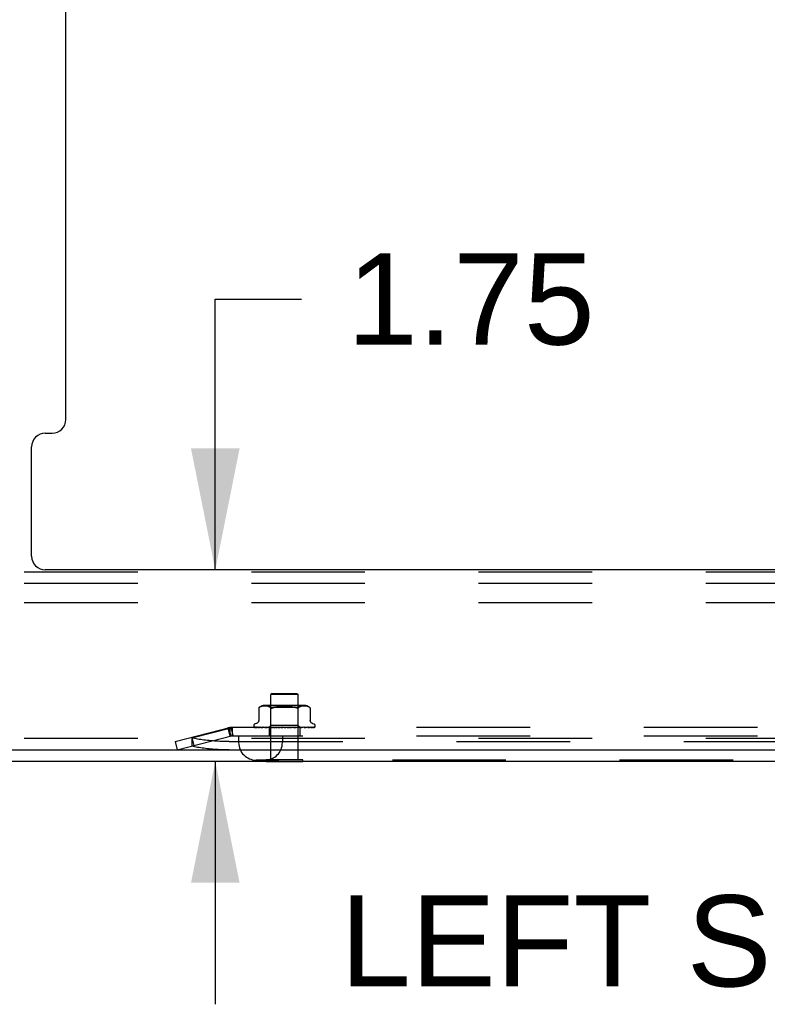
# Model space of a CAD drawing. Header units: inches. Extents: x 0 to 189, y 0 to 122.
# Tile 2 of 44: x 30 to 37, y 5 to 14. Entities that reach past the tile are written whole.
import ezdxf

# ---------------------------------------------------------------- set-up
doc = ezdxf.new("R2010")
doc.units = ezdxf.units.IN
doc.header["$LTSCALE"] = 10.388889
doc.header["$MEASUREMENT"] = 0
doc.linetypes.add('HIDDEN', pattern=[0.2, 0.1, -0.1])
doc.layers.get('0').update_dxf_attribs({"linetype": 'CONTINUOUS'})
for name, color, linetype in [('00-2PC_BODY', 7, 'CONTINUOUS'), ('DEFAULT_2', 8, 'HIDDEN'), ('DIMENSIONS', 7, 'CONTINUOUS')]:
    doc.layers.add(name, color=color, linetype=linetype)
doc.styles.get("Standard").update_dxf_attribs({"font": 'arial.ttf'})
doc.dimstyles.new('DIMSTYLE_1', dxfattribs={"dimtxt": 0.833333, "dimasz": 1.111111, "dimexe": 0.09, "dimexo": 0.07, "dimgap": 0.0375, "dimtad": 0, "dimtih": 1, "dimtoh": 1, "dimzin": 4, "dimdsep": 46, "dimtxsty": 'Standard', "dimblk": '_FILLED', "dimblk1": '_FILLED', "dimblk2": '_FILLED', "dimcen": 0.09, "dimazin": 1, "dimtfac": 1, "dimtdec": 3, "dimtofl": 0, "dimtmove": 0, "dimatfit": 3, "dimldrblk": '_FILLED', "dimfxl": 0, "dimtolj": 1, "dimtzin": 4, "dimarcsym": 0})

# ---------------------------------------------------------------- blocks, each defined once
blk = doc.blocks.new('_FILLED')
at = {"color": 0, "linetype": 'ByBlock'}
blk.add_solid([(0, 0), (-1, 0.2), (-1, -0.2)], dxfattribs=at)
blk = doc.blocks.new('*D20')
at = {"layer": 'DIMENSIONS', "color": 2, "linetype": 'Continuous'}
for p, q in [((31.8288, 9.0018), (31.8288, 11.479)), ((31.8288, 11.479), (32.616, 11.479)), ((31.8288, 7.2518), (31.8288, 5.0296))]:
    blk.add_line(p, q, dxfattribs=at)
at = {"layer": 'DIMENSIONS', "color": 2, "linetype": 'Continuous', "xscale": 1.1111111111, "yscale": 1.1111111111, "zscale": 1.1111111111}
for p, rotation in [((31.8288, 9.0018), 270), ((31.8288, 7.2518), 90)]:
    blk.add_blockref('_FILLED', p, dxfattribs=dict(at, rotation=rotation))
at = {"layer": 'DIMENSIONS', "color": 2, "linetype": 'Continuous', "insert": (33.0326, 11.8957), "char_height": 0.83333, "width": 2.26456, "attachment_point": 1, "line_spacing_factor": 0.9}
blk.add_mtext('1.75', dxfattribs=at)
blk = doc.blocks.new('*D22')
at = {"layer": '00-2PC_BODY', "color": 2, "linetype": 'Continuous'}
for p, q in [((29.7113, 35.1109), (29.7113, 38.2564)), ((28.4613, 37.2564), (26.0063, 37.2564)), ((29.7113, 37.2564), (31.9336, 37.2564))]:
    blk.add_line(p, q, dxfattribs=at)
at = {"layer": '00-2PC_BODY', "color": 2, "linetype": 'Continuous', "xscale": 1.1111111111, "yscale": 1.1111111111, "zscale": 1.1111111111}
blk.add_blockref('_FILLED', (28.4613, 37.2564), dxfattribs=at)
at = {"layer": '00-2PC_BODY', "color": 2, "linetype": 'Continuous', "xscale": 1.1111111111, "yscale": 1.1111111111, "zscale": 1.1111111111, "rotation": 180}
blk.add_blockref('_FILLED', (29.7113, 37.2564), dxfattribs=at)
at = {"layer": '00-2PC_BODY', "color": 2, "linetype": 'Continuous', "insert": (25.5897, 37.6731), "char_height": 0.83333, "width": 2.26456, "attachment_point": 3, "line_spacing_factor": 0.9}
blk.add_mtext('1.25\\Ptyp.', dxfattribs=at)

msp = doc.modelspace()

# ---------------------------------------------------------------- linework, layer by layer
at = {"color": 3, "linetype": 'Continuous'}
for p, q in [((30.4613, 10.3768), (30.4613, 33.7081)), ((30.2743, 10.2518), (30.3363, 10.2518)), ((30.1493, 9.1268), (30.1493, 10.1268)), ((44.6483, 9.0018), (30.2743, 9.0018)), ((28.5283, 7.3558), (46.4613, 7.3558)), ((28.5133, 7.2518), (46.4093, 7.2518))]:
    msp.add_line(p, q, dxfattribs=at)
at = {"color": 7, "linetype": 'Continuous'}
for p, q in [((32.2928, 7.2478), (32.2928, 7.2518)), ((32.6298, 7.2478), (32.2928, 7.2478)), ((32.6298, 7.2478), (32.6298, 7.2518))]:
    msp.add_line(p, q, dxfattribs=at)
at = {"color": 3, "linetype": 'Continuous'}
for centre, start, end in [((30.3363, 10.3768), 270, 360), ((30.2743, 10.1268), 90, 180), ((30.2743, 9.1268), 180, 270)]:
    msp.add_arc(centre, 0.125, start, end, dxfattribs=at)
at = {"layer": 'DEFAULT_2', "color": 8, "linetype": 'HIDDEN'}
for p, q in [((43.5863, 8.9808), (28.5863, 8.9808)), ((43.5863, 8.8768), (28.5863, 8.8768)), ((43.5863, 8.6998), (28.5863, 8.6998)), ((32.3473, 7.8728), (32.3373, 7.8628)), ((32.5853, 7.8628), (32.3373, 7.8628)), ((32.3373, 7.2658), (32.3373, 7.8628)), ((32.3473, 7.8728), (32.5753, 7.8728)), ((32.5753, 7.8728), (32.5853, 7.8628)), ((32.5853, 7.2658), (32.5853, 7.8628)), ((32.2292, 7.7419), (32.2341, 7.7455)), ((32.2446, 7.7511), (32.2393, 7.7486)), ((32.2501, 7.7531), (32.2446, 7.7511)), ((32.2555, 7.7546), (32.25, 7.7531)), ((32.2609, 7.7557), (32.2554, 7.7546)), ((32.2662, 7.7565), (32.2608, 7.7557)), ((32.2713, 7.757), (32.2661, 7.7564)), ((32.2763, 7.7572), (32.2712, 7.757)), ((32.2811, 7.7573), (32.2761, 7.7572)), ((32.2859, 7.7572), (32.281, 7.7573)), ((32.6409, 7.7628), (32.2817, 7.7628)), ((32.2907, 7.7569), (32.2858, 7.7572)), ((32.2957, 7.7565), (32.2906, 7.757)), ((32.3008, 7.7557), (32.2956, 7.7565)), ((32.3062, 7.7546), (32.3008, 7.7557)), ((32.3117, 7.7531), (32.3062, 7.7546)), ((32.3173, 7.7511), (32.3117, 7.7531)), ((32.3361, 7.7428), (32.3161, 7.7628)), ((32.3227, 7.7486), (32.3172, 7.7511)), ((32.3278, 7.7455), (32.3226, 7.7486)), ((32.3277, 7.7455), (32.3326, 7.7419)), ((32.5125, 7.7545), (32.5243, 7.7529)), ((32.5356, 7.7508), (32.5243, 7.7529)), ((32.5866, 7.7428), (32.6066, 7.7628)), ((32.5949, 7.7455), (32.59, 7.7419)), ((32.6, 7.7486), (32.5949, 7.7455)), ((32.6054, 7.7511), (32.6, 7.7486)), ((32.611, 7.7531), (32.6054, 7.7511)), ((32.6165, 7.7546), (32.6109, 7.7531)), ((32.6219, 7.7557), (32.6164, 7.7546)), ((32.627, 7.7565), (32.6218, 7.7557)), ((32.632, 7.757), (32.627, 7.7565)), ((32.6369, 7.7572), (32.632, 7.7569)), ((32.6417, 7.7573), (32.6368, 7.7572)), ((32.6465, 7.7572), (32.6416, 7.7573)), ((32.6515, 7.757), (32.6464, 7.7572)), ((32.6566, 7.7564), (32.6514, 7.757)), ((32.6619, 7.7557), (32.6565, 7.7565)), ((32.6672, 7.7546), (32.6618, 7.7557)), ((32.6727, 7.7531), (32.6671, 7.7546)), ((32.6781, 7.7511), (32.6726, 7.7531)), ((32.6834, 7.7486), (32.678, 7.7511)), ((32.2253, 7.7385), (32.2259, 7.739)), ((32.2253, 7.7385), (32.2253, 7.6259)), ((32.2263, 7.7394), (32.2256, 7.7388)), ((32.2276, 7.7405), (32.2292, 7.7419)), ((32.2292, 7.7419), (32.2279, 7.7408)), ((32.5866, 7.7428), (32.3361, 7.7428)), ((32.3361, 7.5798), (32.3361, 7.7428)), ((32.5866, 7.5798), (32.5866, 7.7428)), ((32.6973, 7.7386), (32.6974, 7.7385)), ((32.6974, 7.7385), (32.6974, 7.6259)), ((32.1801, 7.5773), (32.1801, 7.5765)), ((32.1843, 7.5656), (32.1844, 7.5656)), ((32.318, 7.5616), (32.1889, 7.5635)), ((32.2061, 7.5984), (32.191, 7.593)), ((32.3194, 7.5616), (32.192, 7.5635)), ((32.3219, 7.5616), (32.1957, 7.5635)), ((32.2037, 7.5636), (32.2037, 7.5636)), ((32.3259, 7.5616), (32.2048, 7.5635)), ((32.2121, 7.5635), (32.2115, 7.5635)), ((32.3307, 7.5616), (32.2121, 7.5635)), ((32.2269, 7.5635), (32.2265, 7.5635)), ((32.3372, 7.5616), (32.2269, 7.5635)), ((32.2375, 7.5635), (32.2374, 7.5635)), ((32.3443, 7.5616), (32.2375, 7.5635)), ((32.2375, 7.5635), (32.2375, 7.5635)), ((32.3531, 7.5616), (32.2575, 7.5635)), ((32.3622, 7.5616), (32.271, 7.5635)), ((32.271, 7.5635), (32.2711, 7.5635)), ((32.373, 7.5616), (32.2954, 7.5635)), ((32.3837, 7.5616), (32.3114, 7.5635)), ((32.3114, 7.5635), (32.3117, 7.5634)), ((32.3117, 7.5634), (32.3283, 7.5618)), ((32.3171, 7.5608), (32.3361, 7.5798)), ((32.5866, 7.5798), (32.3361, 7.5798)), ((32.396, 7.5616), (32.3394, 7.5635)), ((32.408, 7.5616), (32.3573, 7.5635)), ((32.3573, 7.5635), (32.3576, 7.5634)), ((32.3576, 7.5634), (32.3868, 7.5608)), ((32.4215, 7.5616), (32.3879, 7.5635)), ((32.4343, 7.5616), (32.4071, 7.5634)), ((32.4071, 7.5634), (32.4072, 7.5634)), ((32.4072, 7.5634), (32.4371, 7.5608)), ((32.5093, 7.5634), (32.4979, 7.5624)), ((32.5409, 7.5635), (32.5017, 7.5616)), ((32.5406, 7.5634), (32.5109, 7.5608)), ((32.5595, 7.5635), (32.5142, 7.5616)), ((32.5889, 7.5635), (32.5272, 7.5616)), ((32.6059, 7.5635), (32.5385, 7.5616)), ((32.5406, 7.5634), (32.5409, 7.5635)), ((32.6322, 7.5635), (32.5501, 7.5616)), ((32.6471, 7.5635), (32.5601, 7.5616)), ((32.5669, 7.5614), (32.5886, 7.5634)), ((32.6693, 7.5635), (32.5699, 7.5616)), ((32.6815, 7.5635), (32.578, 7.5616)), ((32.6989, 7.5635), (32.5857, 7.5616)), ((32.6054, 7.561), (32.5866, 7.5798)), ((32.5886, 7.5634), (32.5889, 7.5635)), ((32.7079, 7.5635), (32.5917, 7.5616)), ((32.7199, 7.5635), (32.597, 7.5616)), ((32.7255, 7.5635), (32.6007, 7.5616)), ((32.7316, 7.5635), (32.6034, 7.5616)), ((32.7334, 7.5635), (32.6046, 7.5616)), ((32.6204, 7.5622), (32.632, 7.5634)), ((32.632, 7.5634), (32.6322, 7.5635)), ((32.663, 7.5627), (32.6693, 7.5635)), ((32.6694, 7.5635), (32.6693, 7.5635)), ((32.6816, 7.5635), (32.6815, 7.5635)), ((32.6993, 7.5635), (32.6989, 7.5635)), ((32.7166, 7.5984), (32.7316, 7.593)), ((32.7368, 7.5645), (32.7369, 7.5646)), ((32.7426, 7.5773), (32.7426, 7.5765)), ((31.4613, 7.4318), (31.9692, 7.5628)), ((31.4808, 7.3563), (31.9887, 7.4873)), ((31.6133, 7.466), (31.9614, 7.5558)), ((31.9419, 7.5558), (31.9614, 7.4803)), ((31.9499, 7.5579), (31.9693, 7.4823)), ((31.9614, 7.5558), (31.9614, 7.4803)), ((31.9692, 7.5628), (31.9887, 7.4873)), ((40.9413, 7.5608), (31.9814, 7.5608)), ((31.9814, 7.5608), (31.9814, 7.4828)), ((40.9413, 7.4828), (31.9814, 7.4828)), ((32.0423, 7.4828), (32.0423, 7.4228)), ((32.2465, 7.5623), (32.2533, 7.5614)), ((32.2533, 7.5614), (32.2587, 7.5608)), ((32.282, 7.5623), (32.2899, 7.5614)), ((32.2899, 7.5614), (32.296, 7.5608)), ((32.318, 7.5616), (32.318, 7.5616)), ((32.3194, 7.5616), (32.3193, 7.5616)), ((32.3208, 7.5608), (32.3208, 7.4828)), ((32.3219, 7.5616), (32.322, 7.5616)), ((32.3223, 7.5608), (32.3256, 7.5616)), ((32.3259, 7.5616), (32.3256, 7.5616)), ((32.3283, 7.5618), (32.3392, 7.5608)), ((32.3307, 7.5616), (32.3309, 7.5616)), ((32.3342, 7.5608), (32.3309, 7.5616)), ((32.3321, 7.5608), (32.3369, 7.5616)), ((32.3372, 7.5616), (32.3369, 7.5616)), ((32.3443, 7.5616), (32.3446, 7.5616)), ((32.3494, 7.5608), (32.3446, 7.5616)), ((32.3465, 7.5608), (32.3527, 7.5616)), ((32.3531, 7.5616), (32.3527, 7.5616)), ((32.3622, 7.5616), (32.3625, 7.5616)), ((32.3686, 7.5608), (32.3625, 7.5616)), ((32.3651, 7.5608), (32.3724, 7.5616)), ((32.373, 7.5616), (32.3724, 7.5616)), ((32.3837, 7.5616), (32.384, 7.5616)), ((32.3912, 7.5608), (32.384, 7.5616)), ((32.3872, 7.5608), (32.3953, 7.5616)), ((32.396, 7.5616), (32.3953, 7.5616)), ((32.408, 7.5616), (32.4083, 7.5616)), ((32.4163, 7.5608), (32.4083, 7.5616)), ((32.412, 7.5608), (32.4206, 7.5616)), ((32.4215, 7.5616), (32.4206, 7.5616)), ((32.4343, 7.5616), (32.4344, 7.5616)), ((32.4431, 7.5608), (32.4344, 7.5616)), ((32.4385, 7.5608), (32.4474, 7.5616)), ((32.4423, 7.4828), (32.4423, 7.4228)), ((32.4705, 7.5608), (32.4616, 7.5616)), ((32.4659, 7.5608), (32.4747, 7.5616)), ((32.4979, 7.5624), (32.4877, 7.5616)), ((32.4976, 7.5608), (32.4888, 7.5616)), ((32.4931, 7.5608), (32.5015, 7.5616)), ((32.5017, 7.5616), (32.5015, 7.5616)), ((32.5142, 7.5616), (32.5149, 7.5616)), ((32.5233, 7.5608), (32.5149, 7.5616)), ((32.5192, 7.5608), (32.5268, 7.5616)), ((32.5272, 7.5616), (32.5268, 7.5616)), ((32.5385, 7.5616), (32.5391, 7.5616)), ((32.5469, 7.5608), (32.5391, 7.5616)), ((32.5431, 7.5608), (32.5498, 7.5616)), ((32.5501, 7.5616), (32.5498, 7.5616)), ((32.5601, 7.5616), (32.5605, 7.5616)), ((32.5601, 7.5608), (32.5669, 7.5614)), ((32.5673, 7.5608), (32.5605, 7.5616)), ((32.5641, 7.5608), (32.5696, 7.5616)), ((32.5699, 7.5616), (32.5696, 7.5616)), ((32.578, 7.5616), (32.5784, 7.5616)), ((32.5839, 7.5608), (32.5784, 7.5616)), ((32.5814, 7.5608), (32.5855, 7.5616)), ((32.5856, 7.5616), (32.5855, 7.5616)), ((32.5857, 7.5616), (32.5856, 7.5616)), ((32.5917, 7.5616), (32.592, 7.5616)), ((32.5961, 7.5608), (32.592, 7.5616)), ((32.5944, 7.5608), (32.5968, 7.5616)), ((32.597, 7.5616), (32.5968, 7.5616)), ((32.6007, 7.5616), (32.6008, 7.5616)), ((32.6018, 7.5608), (32.6018, 7.4828)), ((32.6034, 7.5616), (32.6033, 7.5616)), ((32.6046, 7.5616), (32.6047, 7.5616)), ((32.6056, 7.5608), (32.6054, 7.561)), ((32.6556, 7.5618), (32.663, 7.5627)), ((43.5863, 7.4598), (28.5863, 7.4598)), ((31.4613, 7.4318), (31.4808, 7.3563)), ((31.6128, 7.4709), (31.6322, 7.3954)), ((31.6133, 7.466), (31.6133, 7.3905)), ((31.9569, 7.4318), (40.9658, 7.4318)), ((31.9569, 7.3563), (40.9658, 7.3563)), ((40.7203, 7.2628), (32.2023, 7.2628)), ((32.6298, 7.2658), (32.2928, 7.2658)), ((32.2928, 7.2518), (32.2928, 7.2658)), ((32.6298, 7.2518), (32.6298, 7.2658))]:
    msp.add_line(p, q, dxfattribs=at)
for points in [[(32.2393, 7.7486), (32.2342, 7.7456), (32.2292, 7.7419)], [(32.4745, 7.7572), (32.4613, 7.7573), (32.4482, 7.7572), (32.4352, 7.7566), (32.4225, 7.7558), (32.4102, 7.7545), (32.3983, 7.7529), (32.3871, 7.7507), (32.3765, 7.7482), (32.3668, 7.7453), (32.3579, 7.7419)], [(32.3579, 7.7419), (32.3668, 7.7453), (32.3765, 7.7482), (32.3871, 7.7508)], [(32.4102, 7.7545), (32.4225, 7.7558), (32.4352, 7.7566), (32.4482, 7.7572), (32.4613, 7.7573), (32.4745, 7.7572), (32.4875, 7.7566)], [(32.5125, 7.7545), (32.5002, 7.7558), (32.4875, 7.7566)], [(32.5356, 7.7508), (32.5461, 7.7482), (32.5559, 7.7453)], [(32.5648, 7.7419), (32.5558, 7.7453), (32.5461, 7.7482)], [(32.6834, 7.7486), (32.6885, 7.7456), (32.6935, 7.7419)], [(32.2254, 7.7386), (32.2253, 7.7385), (32.2253, 7.7385)], [(32.2263, 7.7394), (32.2269, 7.7399), (32.2276, 7.7405)], [(32.2279, 7.7408), (32.2273, 7.7403), (32.2268, 7.7398)], [(32.3433, 7.7385), (32.3409, 7.7386), (32.3386, 7.739), (32.3365, 7.7397), (32.3344, 7.7406), (32.3326, 7.7419)], [(32.3433, 7.7385), (32.3459, 7.7386), (32.3486, 7.739), (32.3515, 7.7397)], [(32.3579, 7.7419), (32.3546, 7.7406), (32.3515, 7.7397)], [(32.5794, 7.7385), (32.5768, 7.7386), (32.5741, 7.739), (32.5712, 7.7397), (32.5681, 7.7406), (32.5648, 7.7419)], [(32.5794, 7.7385), (32.5818, 7.7386), (32.5841, 7.739)], [(32.59, 7.7419), (32.5882, 7.7406), (32.5862, 7.7397), (32.5841, 7.739)], [(32.6935, 7.7419), (32.6947, 7.7409), (32.6957, 7.74), (32.6965, 7.7393), (32.697, 7.7388)], [(32.6973, 7.7386), (32.697, 7.7388), (32.6965, 7.7393), (32.6957, 7.74), (32.6947, 7.7409), (32.6935, 7.7419)], [(32.1911, 7.5608), (32.1898, 7.5613), (32.1886, 7.5619), (32.1876, 7.5626), (32.1867, 7.5632), (32.186, 7.5638), (32.1854, 7.5644), (32.1849, 7.5648), (32.1846, 7.5652), (32.1844, 7.5655), (32.1843, 7.5656), (32.1843, 7.5656)], [(32.1889, 7.5635), (32.1887, 7.5635), (32.1881, 7.5635), (32.1875, 7.5636), (32.187, 7.5638), (32.1865, 7.564), (32.1861, 7.5642), (32.1857, 7.5644), (32.1854, 7.5646), (32.1853, 7.5647)], [(32.1853, 7.5647), (32.1862, 7.5641), (32.1874, 7.5634), (32.1886, 7.5628), (32.19, 7.5622), (32.1914, 7.5617), (32.1928, 7.5613), (32.1945, 7.5608)], [(32.192, 7.5635), (32.1916, 7.5635), (32.1911, 7.5635), (32.1905, 7.5637), (32.1901, 7.5638), (32.1898, 7.5639), (32.1896, 7.564), (32.1895, 7.5641), (32.1895, 7.5641)], [(32.1895, 7.5641), (32.1895, 7.5641), (32.1897, 7.564)], [(32.1897, 7.564), (32.1902, 7.5636), (32.1906, 7.5633), (32.1911, 7.5631), (32.1915, 7.5628), (32.1921, 7.5625), (32.1926, 7.5621), (32.1932, 7.5618), (32.1938, 7.5615), (32.1945, 7.5612), (32.1952, 7.561), (32.1956, 7.5608)], [(32.1957, 7.5635), (32.1951, 7.5635), (32.1946, 7.5636), (32.1943, 7.5637)], [(32.1943, 7.5637), (32.1956, 7.5633), (32.1974, 7.5628), (32.1993, 7.5624), (32.2013, 7.5619), (32.2033, 7.5615), (32.2054, 7.5611), (32.2071, 7.5608)], [(32.2048, 7.5635), (32.2045, 7.5635), (32.204, 7.5635), (32.2038, 7.5636), (32.2037, 7.5636)], [(32.2037, 7.5636), (32.2038, 7.5636), (32.204, 7.5634), (32.2044, 7.5633)], [(32.2044, 7.5633), (32.2053, 7.5628), (32.2058, 7.5625), (32.2064, 7.5622), (32.207, 7.5619), (32.2077, 7.5616), (32.2083, 7.5613), (32.2091, 7.561), (32.2097, 7.5608)], [(32.2253, 7.6259), (32.2253, 7.6247), (32.225, 7.6221), (32.2246, 7.6197), (32.224, 7.6173), (32.2232, 7.6151), (32.2223, 7.613), (32.2212, 7.611), (32.22, 7.6092), (32.2187, 7.6074), (32.2174, 7.6059), (32.2159, 7.6044), (32.2144, 7.6031), (32.2128, 7.6019), (32.2112, 7.6009), (32.2095, 7.6), (32.2079, 7.5992), (32.2061, 7.5984)], [(32.2115, 7.5635), (32.2134, 7.5632), (32.216, 7.5627), (32.2186, 7.5623), (32.2213, 7.5619), (32.2241, 7.5615), (32.2269, 7.5611), (32.2288, 7.5608)], [(32.2265, 7.5635), (32.2266, 7.5635), (32.2267, 7.5634), (32.227, 7.5633), (32.2275, 7.5631), (32.228, 7.5629)], [(32.2374, 7.5635), (32.2397, 7.5631), (32.2465, 7.5623)], [(32.2575, 7.5635), (32.2575, 7.5635), (32.2577, 7.5634), (32.258, 7.5633), (32.2584, 7.5632), (32.259, 7.563), (32.2596, 7.5627), (32.2602, 7.5624), (32.2617, 7.5618)], [(32.2711, 7.5635), (32.274, 7.5631), (32.282, 7.5623)], [(32.2954, 7.5635), (32.2956, 7.5634), (32.296, 7.5634), (32.2964, 7.5633), (32.297, 7.5631), (32.2976, 7.5629), (32.2982, 7.5626), (32.2989, 7.5623)], [(32.3394, 7.5635), (32.3395, 7.5635), (32.34, 7.5634), (32.3406, 7.5633), (32.3412, 7.5631), (32.3419, 7.5629), (32.3426, 7.5626), (32.3433, 7.5622), (32.344, 7.5619), (32.3447, 7.5615), (32.3455, 7.5612), (32.3463, 7.5608)], [(32.3879, 7.5635), (32.3884, 7.5634), (32.3891, 7.5633), (32.3898, 7.5631), (32.3904, 7.5628), (32.3911, 7.5625), (32.3917, 7.5622), (32.3923, 7.5619), (32.3934, 7.5613)], [(32.4041, 7.5616), (32.4039, 7.5616), (32.4038, 7.5617), (32.4037, 7.5618), (32.4036, 7.562), (32.4037, 7.5621), (32.4038, 7.5624), (32.404, 7.5626), (32.4042, 7.5628), (32.4046, 7.563), (32.405, 7.5632), (32.4055, 7.5633), (32.406, 7.5634), (32.4066, 7.5635), (32.4071, 7.5634)], [(32.4397, 7.5633), (32.4402, 7.5633), (32.4408, 7.5631), (32.4413, 7.5628), (32.4418, 7.5626), (32.4422, 7.5623), (32.4426, 7.5621), (32.4429, 7.5619), (32.4431, 7.5617)], [(32.4491, 7.5615), (32.4477, 7.5618), (32.4462, 7.562), (32.4446, 7.5624), (32.443, 7.5627), (32.4414, 7.563), (32.4399, 7.5633)], [(32.5051, 7.5618), (32.5056, 7.5621), (32.5061, 7.5624), (32.5067, 7.5627), (32.5073, 7.5629), (32.508, 7.5632), (32.5086, 7.5633), (32.5093, 7.5634)], [(32.5528, 7.5608), (32.5529, 7.5609), (32.5535, 7.5612), (32.5541, 7.5615), (32.5548, 7.5618), (32.5554, 7.5621), (32.5561, 7.5625), (32.5568, 7.5628), (32.5575, 7.563), (32.5582, 7.5633), (32.5588, 7.5634), (32.5594, 7.5635), (32.5595, 7.5635)], [(32.599, 7.5608), (32.5991, 7.5609), (32.6, 7.5612), (32.6008, 7.5616), (32.6016, 7.562), (32.6023, 7.5623), (32.6031, 7.5627), (32.6038, 7.563), (32.6045, 7.5632), (32.6051, 7.5633), (32.6056, 7.5634), (32.6059, 7.5635)], [(32.6439, 7.5623), (32.6445, 7.5626), (32.6452, 7.5629), (32.6458, 7.5631), (32.6463, 7.5633), (32.6467, 7.5634), (32.6469, 7.5634), (32.6471, 7.5635)], [(32.6794, 7.5626), (32.68, 7.5628), (32.6805, 7.5631), (32.681, 7.5633), (32.6813, 7.5634), (32.6815, 7.5634), (32.6816, 7.5635)], [(32.6799, 7.5608), (32.6819, 7.5611), (32.685, 7.5614), (32.6881, 7.5619), (32.6911, 7.5623), (32.6941, 7.5627), (32.6972, 7.5632), (32.6993, 7.5635)], [(32.7166, 7.5984), (32.7148, 7.5992), (32.7131, 7.6), (32.7115, 7.6009), (32.7099, 7.6019), (32.7083, 7.6031), (32.7068, 7.6044), (32.7053, 7.6059), (32.7039, 7.6074), (32.7026, 7.6092), (32.7015, 7.611), (32.7004, 7.613), (32.6994, 7.6151), (32.6987, 7.6173), (32.6981, 7.6197), (32.6976, 7.6221), (32.6974, 7.6247), (32.6974, 7.6259)], [(32.7058, 7.5608), (32.7076, 7.5611), (32.7101, 7.5615), (32.7125, 7.5619), (32.7148, 7.5623), (32.7171, 7.5628), (32.7193, 7.5632), (32.7208, 7.5636)], [(32.7065, 7.5625), (32.7076, 7.5631), (32.7081, 7.5633), (32.7084, 7.5634), (32.7085, 7.5635)], [(32.7085, 7.5635), (32.7086, 7.5635), (32.7086, 7.5635), (32.7085, 7.5635), (32.7083, 7.5635), (32.7079, 7.5635)], [(32.7208, 7.5636), (32.7205, 7.5635), (32.7199, 7.5635)], [(32.723, 7.5608), (32.7233, 7.5609), (32.7251, 7.5613), (32.7268, 7.5617), (32.7284, 7.5621), (32.7299, 7.5625), (32.7314, 7.563), (32.7328, 7.5635), (32.7337, 7.5639)], [(32.7271, 7.5637), (32.7272, 7.5638), (32.7272, 7.5638), (32.7272, 7.5638), (32.727, 7.5637), (32.7267, 7.5636), (32.7262, 7.5635), (32.7257, 7.5635), (32.7255, 7.5635)], [(32.7261, 7.5631), (32.7268, 7.5636), (32.727, 7.5637), (32.7271, 7.5637)], [(32.7305, 7.5608), (32.7306, 7.5609), (32.7313, 7.5611), (32.732, 7.5614), (32.7326, 7.5617), (32.7332, 7.562), (32.7337, 7.5623), (32.7342, 7.5626), (32.7347, 7.5629), (32.7352, 7.5632), (32.7356, 7.5635), (32.7359, 7.5638), (32.7362, 7.564), (32.7365, 7.5643), (32.7368, 7.5645)], [(32.731, 7.5608), (32.7313, 7.5609), (32.7326, 7.5614), (32.7339, 7.5619), (32.735, 7.5626), (32.7363, 7.5634)], [(32.7337, 7.5639), (32.7334, 7.5638), (32.7328, 7.5636), (32.7322, 7.5635), (32.7316, 7.5635)], [(32.7369, 7.5646), (32.7369, 7.5646), (32.7368, 7.5646), (32.7367, 7.5645), (32.7365, 7.5643), (32.7362, 7.5642), (32.7358, 7.564), (32.7355, 7.5638), (32.7351, 7.5637), (32.7347, 7.5636), (32.7342, 7.5635), (32.7337, 7.5635), (32.7334, 7.5635)], [(31.9814, 7.5608), (31.9781, 7.5607), (31.9747, 7.5603), (31.9714, 7.5596), (31.9681, 7.5586), (31.9647, 7.5573), (31.9614, 7.5558)], [(31.9814, 7.4828), (31.9781, 7.4827), (31.9747, 7.4825), (31.9714, 7.4822), (31.9681, 7.4817), (31.9647, 7.4811), (31.9614, 7.4803)], [(32.228, 7.5629), (32.2293, 7.5623), (32.23, 7.5619), (32.2308, 7.5616), (32.2317, 7.5612), (32.2326, 7.5609), (32.2327, 7.5608)], [(32.2617, 7.5618), (32.2625, 7.5614), (32.2634, 7.5611), (32.264, 7.5608)], [(32.2989, 7.5623), (32.3004, 7.5616), (32.3011, 7.5613), (32.3019, 7.561), (32.3023, 7.5608)], [(32.3171, 7.5608), (32.3174, 7.5611), (32.3176, 7.5613), (32.3178, 7.5615), (32.3179, 7.5616), (32.318, 7.5616), (32.318, 7.5616)], [(32.3175, 7.5608), (32.3179, 7.561), (32.3183, 7.5612), (32.3188, 7.5614), (32.3193, 7.5616)], [(32.318, 7.5608), (32.3179, 7.561), (32.3179, 7.5612), (32.318, 7.5614), (32.318, 7.5616)], [(32.3191, 7.5608), (32.3192, 7.5611), (32.3194, 7.5613), (32.3194, 7.5615), (32.3194, 7.5616), (32.3194, 7.5616), (32.3194, 7.5616)], [(32.3204, 7.5608), (32.3208, 7.5611), (32.3211, 7.5613), (32.3214, 7.5615), (32.3217, 7.5616), (32.3218, 7.5616), (32.3219, 7.5616)], [(32.3236, 7.5608), (32.3231, 7.561), (32.3227, 7.5612), (32.3223, 7.5614), (32.322, 7.5616)], [(32.3261, 7.5608), (32.3262, 7.5611), (32.3262, 7.5613), (32.3262, 7.5615), (32.326, 7.5616), (32.3259, 7.5616)], [(32.3288, 7.5608), (32.3292, 7.5611), (32.3297, 7.5613), (32.3301, 7.5615), (32.3304, 7.5616), (32.3307, 7.5616), (32.3307, 7.5616)], [(32.3381, 7.5608), (32.3381, 7.5611), (32.3379, 7.5613), (32.3378, 7.5615), (32.3375, 7.5616), (32.3372, 7.5616)], [(32.3419, 7.5608), (32.3425, 7.5611), (32.343, 7.5613), (32.3434, 7.5615), (32.3439, 7.5616), (32.3443, 7.5616), (32.3443, 7.5616)], [(32.3545, 7.5608), (32.3544, 7.5611), (32.3541, 7.5613), (32.3538, 7.5615), (32.3535, 7.5616), (32.3531, 7.5616)], [(32.3594, 7.5608), (32.36, 7.5611), (32.3606, 7.5613), (32.3611, 7.5615), (32.3616, 7.5616), (32.3621, 7.5616), (32.3622, 7.5616)], [(32.3748, 7.5608), (32.3745, 7.5611), (32.3742, 7.5613), (32.3738, 7.5615), (32.3734, 7.5616), (32.373, 7.5616)], [(32.3806, 7.5608), (32.3812, 7.5611), (32.3818, 7.5613), (32.3824, 7.5615), (32.3829, 7.5616), (32.3835, 7.5616), (32.3837, 7.5616)], [(32.3934, 7.5613), (32.394, 7.561), (32.3943, 7.5608)], [(32.3982, 7.5608), (32.3978, 7.5611), (32.3974, 7.5613), (32.3969, 7.5615), (32.3964, 7.5616), (32.396, 7.5616)], [(32.4046, 7.5608), (32.4053, 7.5611), (32.4059, 7.5613), (32.4065, 7.5615), (32.4071, 7.5616), (32.4077, 7.5616), (32.408, 7.5616)], [(32.4239, 7.5608), (32.4234, 7.5611), (32.4229, 7.5613), (32.4224, 7.5615), (32.4218, 7.5616), (32.4215, 7.5616)], [(32.4308, 7.5608), (32.4314, 7.5611), (32.432, 7.5613), (32.4326, 7.5615), (32.4332, 7.5616), (32.4338, 7.5616), (32.4343, 7.5616)], [(32.4431, 7.5617), (32.4436, 7.5614), (32.4438, 7.5612), (32.4441, 7.561), (32.4444, 7.5608)], [(32.4491, 7.5615), (32.4486, 7.5616), (32.448, 7.5616), (32.4474, 7.5616)], [(32.4509, 7.5608), (32.4504, 7.5611), (32.4498, 7.5613), (32.4493, 7.5615), (32.4491, 7.5615)], [(32.458, 7.5608), (32.4586, 7.5611), (32.4591, 7.5613), (32.4598, 7.5615), (32.4604, 7.5616), (32.461, 7.5616), (32.4616, 7.5616)], [(32.4784, 7.5608), (32.4778, 7.5611), (32.4772, 7.5613), (32.4766, 7.5615), (32.4759, 7.5616), (32.4753, 7.5616), (32.4747, 7.5616)], [(32.4853, 7.5608), (32.4859, 7.5611), (32.4864, 7.5613), (32.487, 7.5615), (32.4875, 7.5616), (32.4877, 7.5616)], [(32.4877, 7.5616), (32.4881, 7.5616), (32.4888, 7.5616)], [(32.5052, 7.5608), (32.5045, 7.5611), (32.5039, 7.5613), (32.5033, 7.5615), (32.5027, 7.5616), (32.5021, 7.5616), (32.5017, 7.5616)], [(32.5035, 7.5608), (32.5038, 7.561), (32.5042, 7.5613), (32.5051, 7.5618)], [(32.5118, 7.5608), (32.5123, 7.5611), (32.5127, 7.5613), (32.5132, 7.5615), (32.5138, 7.5616), (32.5142, 7.5616)], [(32.5304, 7.5608), (32.5298, 7.5611), (32.5291, 7.5613), (32.5285, 7.5615), (32.5279, 7.5616), (32.5274, 7.5616), (32.5272, 7.5616)], [(32.5365, 7.5608), (32.5368, 7.5611), (32.5372, 7.5613), (32.5376, 7.5615), (32.5381, 7.5616), (32.5385, 7.5616)], [(32.5531, 7.5608), (32.5525, 7.5611), (32.5519, 7.5613), (32.5513, 7.5615), (32.5508, 7.5616), (32.5503, 7.5616), (32.5501, 7.5616)], [(32.5584, 7.5608), (32.5587, 7.5611), (32.5589, 7.5613), (32.5593, 7.5615), (32.5597, 7.5616), (32.5601, 7.5616)], [(32.5725, 7.5608), (32.5719, 7.5611), (32.5714, 7.5613), (32.5709, 7.5615), (32.5704, 7.5616), (32.57, 7.5616), (32.5699, 7.5616)], [(32.5769, 7.5608), (32.577, 7.5611), (32.5772, 7.5613), (32.5774, 7.5615), (32.5777, 7.5616), (32.578, 7.5616)], [(32.5879, 7.5608), (32.5874, 7.5611), (32.587, 7.5613), (32.5866, 7.5614), (32.5862, 7.5615), (32.5859, 7.5616), (32.5857, 7.5616)], [(32.5911, 7.5608), (32.5911, 7.5611), (32.5912, 7.5613), (32.5913, 7.5615), (32.5915, 7.5616), (32.5917, 7.5616)], [(32.5987, 7.5608), (32.5983, 7.5611), (32.5979, 7.5613), (32.5975, 7.5615), (32.5973, 7.5616), (32.597, 7.5616), (32.597, 7.5616)], [(32.6007, 7.5608), (32.6006, 7.5611), (32.6005, 7.5613), (32.6005, 7.5615), (32.6006, 7.5616), (32.6007, 7.5616)], [(32.6034, 7.5608), (32.6028, 7.561), (32.6022, 7.5612), (32.6015, 7.5614), (32.6008, 7.5616)], [(32.6025, 7.5608), (32.6028, 7.561), (32.603, 7.5612), (32.6032, 7.5614), (32.6033, 7.5616)], [(32.6046, 7.5608), (32.6042, 7.5611), (32.6039, 7.5613), (32.6037, 7.5615), (32.6035, 7.5616), (32.6034, 7.5616), (32.6034, 7.5616)], [(32.6052, 7.5608), (32.605, 7.5611), (32.6048, 7.5613), (32.6047, 7.5615), (32.6046, 7.5616), (32.6046, 7.5616), (32.6046, 7.5616)], [(32.6054, 7.561), (32.6052, 7.5612), (32.6049, 7.5614), (32.6047, 7.5616)], [(32.6057, 7.5608), (32.6081, 7.561), (32.6204, 7.5622)], [(32.6403, 7.5608), (32.6408, 7.561), (32.6416, 7.5613), (32.6424, 7.5617), (32.6439, 7.5623)], [(32.6461, 7.5608), (32.6483, 7.561), (32.6556, 7.5618)], [(32.6753, 7.5608), (32.6755, 7.5609), (32.6764, 7.5613), (32.6773, 7.5616), (32.678, 7.5619), (32.6794, 7.5626)], [(32.7026, 7.5608), (32.7029, 7.5609), (32.7037, 7.5613), (32.7045, 7.5616), (32.7052, 7.5619), (32.7059, 7.5622), (32.7065, 7.5625)], [(32.7212, 7.5608), (32.7218, 7.561), (32.7225, 7.5613), (32.7231, 7.5616), (32.7236, 7.5618), (32.7242, 7.5621), (32.7247, 7.5624), (32.7252, 7.5626), (32.7257, 7.5629), (32.7261, 7.5631)], [(31.9569, 7.4318), (31.9397, 7.4319), (31.9225, 7.4321), (31.9053, 7.4325), (31.8882, 7.433), (31.8712, 7.4337), (31.8543, 7.4345), (31.8375, 7.4354), (31.8209, 7.4365), (31.8044, 7.4378), (31.7881, 7.4392), (31.772, 7.4407), (31.7561, 7.4423), (31.7404, 7.4441), (31.725, 7.4461), (31.7099, 7.4481), (31.6951, 7.4503), (31.6806, 7.4526), (31.6664, 7.4551), (31.6526, 7.4576), (31.6391, 7.4603), (31.626, 7.4631), (31.6133, 7.466)], [(31.9569, 7.3563), (31.9397, 7.3564), (31.9225, 7.3566), (31.9053, 7.357), (31.8882, 7.3575), (31.8712, 7.3581), (31.8543, 7.3589), (31.8375, 7.3599), (31.8209, 7.361), (31.8044, 7.3622), (31.7881, 7.3636), (31.772, 7.3651), (31.7561, 7.3668), (31.7404, 7.3686), (31.725, 7.3705), (31.7099, 7.3726), (31.6951, 7.3748), (31.6806, 7.3771), (31.6664, 7.3795), (31.6526, 7.3821), (31.6391, 7.3848), (31.626, 7.3876), (31.6133, 7.3905)]]:
    msp.add_lwpolyline(points, dxfattribs=at)
for centre, radius, start, end in [((32.2817, 7.6853), 0.0776, 90, 136.69924), ((32.6409, 7.6853), 0.0776, 43.30076, 90), ((32.1967, 7.5773), 0.0167, 110, 180), ((32.1967, 7.5765), 0.0167, 180, 250.05156), ((32.7259, 7.5773), 0.0167, 0, 70), ((32.7259, 7.5765), 0.0167, 308.62185, 360), ((31.9814, 7.4028), 0.158, 90, 104.46683), ((31.9814, 7.4028), 0.08, 90, 104.46683), ((32.2023, 7.4228), 0.16, 180, 270), ((32.2823, 7.4228), 0.16, 270, 360)]:
    msp.add_arc(centre, radius, start, end, dxfattribs=at)

# ---------------------------------------------------------------- texts
at = {"layer": 'DIMENSIONS', "color": 2, "linetype": 'Continuous', "insert": (37.5625, 6.0265), "char_height": 0.833333, "width": 9.163569, "attachment_point": 2, "line_spacing_factor": 0.9}
msp.add_mtext('LEFT SIDE VIEW', dxfattribs=at)

# ---------------------------------------------------------------- dimensions: what is measured, and where the dimension line sits
at = {"layer": '00-2PC_BODY', "color": 2, "linetype": 'Continuous'}
dim = msp.add_linear_dim(base=(29.7113, 37.2564), p1=(28.4613, 7.3708), p2=(29.7113, 35.0409), text='<>\\Ptyp.\\P[]', dimstyle='DIMSTYLE_1', dxfattribs=at)
dim.commit()
dim.dimension.update_dxf_attribs({"geometry": '*D22', "text_midpoint": (24.4574, 36.6314), "dimtype": 160})
at = {"layer": 'DIMENSIONS', "color": 2, "linetype": 'Continuous'}
dim = msp.add_linear_dim(base=(31.8288, 7.2518), p1=(30.4613, 9.0018), p2=(28.6333, 7.2518), angle=270, text='<>\\P[]', dimstyle='DIMSTYLE_1', dxfattribs=at)
dim.commit()
dim.dimension.update_dxf_attribs({"geometry": '*D20', "text_midpoint": (34.2041, 11.4744), "dimtype": 160})

doc.saveas('drawing.dxf')
